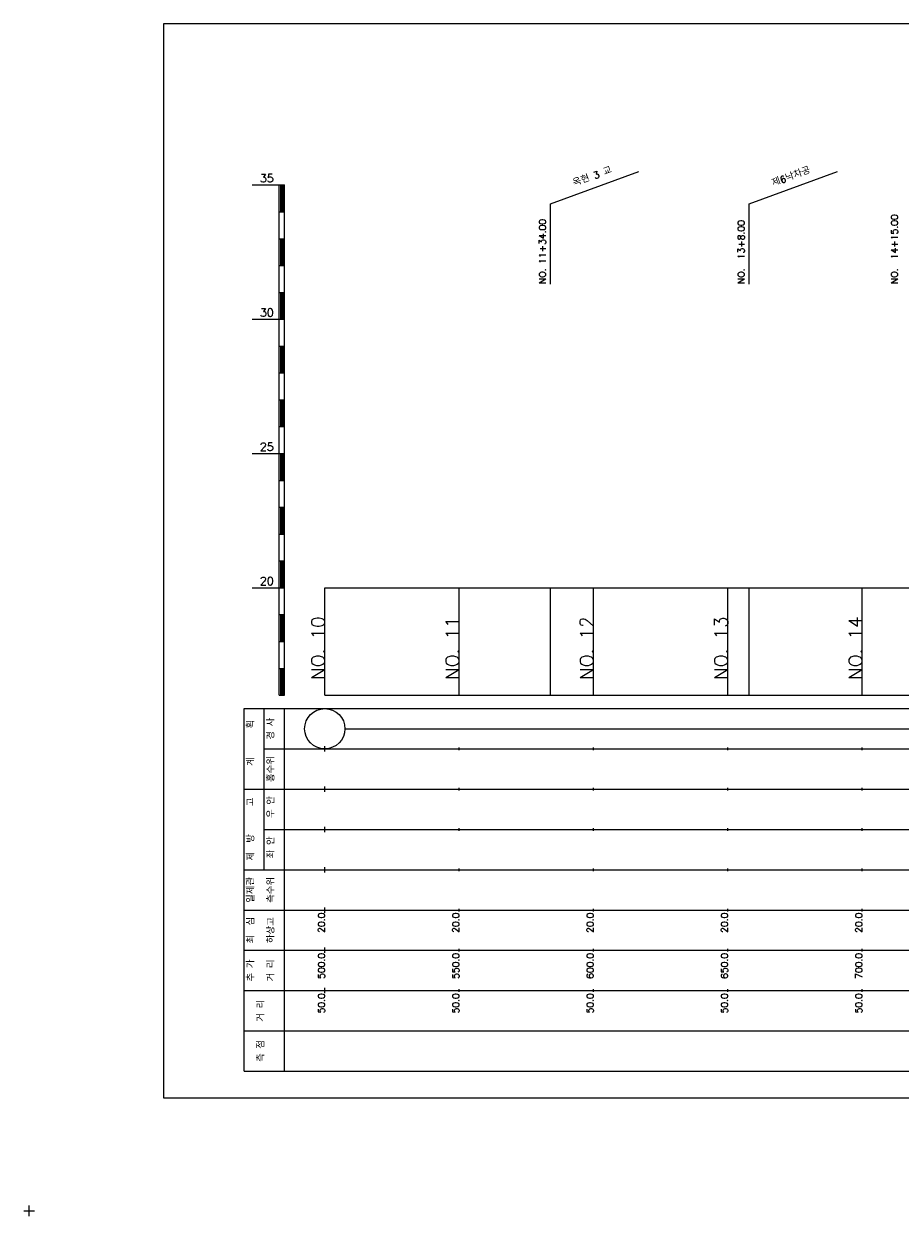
# Model space of a CAD drawing. Extents: x -2 to 685, y -2 to 925.
# Tile 3 of 4: x -2 to 324, y 481 to 925. Entities that reach past the tile are written whole.
import ezdxf
from ezdxf.enums import TextEntityAlignment as Align

# ---------------------------------------------------------------- set-up
doc = ezdxf.new("R2010")
doc.units = 0
doc.header["$LTSCALE"] = 5
for name, color, linetype in [('BOX', 5, 'CONTINUOUS'), ('DT1', 3, 'CONTINUOUS'), ('LT1', 4, 'CONTINUOUS'), ('ST1', 7, 'CONTINUOUS')]:
    doc.layers.add(name, color=color, linetype=linetype)
doc.styles.add('GHS', font='ROMANS.shx', dxfattribs={"bigfont": 'GHS.shx'})

msp = doc.modelspace()

# ---------------------------------------------------------------- linework, layer by layer
at = {"layer": 'BOX'}
msp.add_lwpolyline([(50, 525), (650, 525), (650, 925), (50, 925), (50, 525)], dxfattribs=at)
at = {"layer": 'DT1'}
for p, q in [((110, 704.33), (110, 706.33)), ((160, 704.83), (160, 705.83)), ((210, 704.83), (210, 705.83)), ((260, 704.83), (260, 705.83)), ((310, 704.83), (310, 705.83))]:
    msp.add_line(p, q, dxfattribs=at)
at = {"layer": 'LT1', "linetype": 'CONTINUOUS'}
for p, q in [((194, 858), (226.89, 869.97)), ((268, 858), (300.89, 869.97)), ((194, 828), (194, 858)), ((268, 828), (268, 858))]:
    msp.add_line(p, q, dxfattribs=at)
at = {"layer": 'LT1'}
for p, q in [((83, 865), (93, 865)), ((93, 675), (93, 865)), ((93, 865), (95, 865)), ((93.5, 864.8), (93.5, 855.2)), ((94, 864.8), (94, 855.2)), ((94.5, 864.8), (94.5, 855.2)), ((95, 675), (95, 865)), ((93, 855), (95, 855)), ((93, 845), (95, 845)), ((93.5, 844.8), (93.5, 835.2)), ((94, 844.8), (94, 835.2)), ((94.5, 844.8), (94.5, 835.2)), ((93, 835), (95, 835)), ((93, 825), (95, 825)), ((93.5, 824.8), (93.5, 815.2)), ((94, 824.8), (94, 815.2)), ((94.5, 824.8), (94.5, 815.2)), ((83, 815), (93, 815)), ((93, 815), (95, 815)), ((93, 805), (95, 805)), ((93.5, 804.8), (93.5, 795.2)), ((94, 804.8), (94, 795.2)), ((94.5, 804.8), (94.5, 795.2)), ((93, 795), (95, 795)), ((93, 785), (95, 785)), ((93.5, 784.8), (93.5, 775.2)), ((94, 784.8), (94, 775.2)), ((94.5, 784.8), (94.5, 775.2)), ((93, 775), (95, 775)), ((83, 765), (93, 765)), ((93, 765), (95, 765)), ((93.5, 764.8), (93.5, 755.2)), ((94, 764.8), (94, 755.2)), ((94.5, 764.8), (94.5, 755.2)), ((93, 755), (95, 755)), ((93, 745), (95, 745)), ((93.5, 744.8), (93.5, 735.2)), ((94, 744.8), (94, 735.2)), ((94.5, 744.8), (94.5, 735.2)), ((93, 735), (95, 735)), ((93, 725), (95, 725)), ((93.5, 724.8), (93.5, 715.2)), ((94, 724.8), (94, 715.2)), ((94.5, 724.8), (94.5, 715.2)), ((83, 715), (93, 715)), ((93, 715), (95, 715)), ((110, 675), (110, 715)), ((160, 675), (160, 715)), ((194, 675), (194, 715)), ((210, 675), (210, 715)), ((260, 675), (260, 715)), ((268, 675), (268, 715)), ((310, 675), (310, 715)), ((93, 705), (95, 705)), ((93.5, 704.8), (93.5, 695.2)), ((94, 704.8), (94, 695.2)), ((94.5, 704.8), (94.5, 695.2)), ((93, 695), (95, 695)), ((93, 685), (95, 685)), ((93.5, 684.8), (93.5, 675.2)), ((94, 684.8), (94, 675.2)), ((94.5, 684.8), (94.5, 675.2)), ((93, 675), (95, 675)), ((110, 675), (610, 675)), ((110, 654), (110, 656)), ((160, 654.5), (160, 655.5)), ((210, 654.5), (210, 655.5)), ((260, 654.5), (260, 655.5)), ((310, 654.5), (310, 655.5)), ((110, 639), (110, 641)), ((160, 639.5), (160, 640.5)), ((210, 639.5), (210, 640.5)), ((260, 639.5), (260, 640.5)), ((310, 639.5), (310, 640.5)), ((110, 624), (110, 626)), ((160, 624.5), (160, 625.5)), ((210, 624.5), (210, 625.5)), ((260, 624.5), (260, 625.5)), ((310, 624.5), (310, 625.5)), ((110, 609), (110, 611)), ((160, 609.5), (160, 610.5)), ((210, 609.5), (210, 610.5)), ((260, 609.5), (260, 610.5)), ((310, 609.5), (310, 610.5)), ((110, 594), (110, 596)), ((160, 594.5), (160, 595.5)), ((210, 594.5), (210, 595.5)), ((260, 594.5), (260, 595.5)), ((310, 594.5), (310, 595.5)), ((110, 579), (110, 581)), ((160, 579.5), (160, 580.5)), ((210, 579.5), (210, 580.5)), ((260, 579.5), (260, 580.5)), ((310, 579.5), (310, 580.5)), ((110, 564), (110, 566)), ((160, 564.5), (160, 565.5)), ((210, 564.5), (210, 565.5)), ((260, 564.5), (260, 565.5)), ((310, 564.5), (310, 565.5))]:
    msp.add_line(p, q, dxfattribs=at)
msp.add_lwpolyline([(110, 715), (160, 715), (210, 715), (260, 715), (310, 715), (360, 715), (410, 715), (460, 715), (510, 715), (560, 715), (610, 715)], dxfattribs=at)
at = {"layer": 'ST1'}
for p, q in [((80, 535), (80, 670)), ((80, 670), (623, 670)), ((87.5, 640), (87.5, 670)), ((95, 535), (95, 670)), ((87.5, 655), (623, 655)), ((80, 640), (623, 640)), ((87.5, 610), (87.5, 640)), ((87.5, 625), (623, 625)), ((80, 610), (623, 610)), ((80, 595), (623, 595)), ((80, 580), (623, 580)), ((80, 565), (623, 565)), ((80, 550), (623, 550)), ((80, 535), (623, 535)), ((0, 481), (0, 485)), ((-2, 483), (2, 483))]:
    msp.add_line(p, q, dxfattribs=at)
at = {"layer": 'ST1', "linetype": 'CONTINUOUS'}
msp.add_line((117.5, 662.5), (602.5, 662.5), dxfattribs=at)
msp.add_circle((110, 662.5), 7.5, dxfattribs=at)

# ---------------------------------------------------------------- texts
at = {"layer": 'DT1', "linetype": 'CONTINUOUS', "style": 'GHS'}
for s, rotation, p in [('옥현 3 교', 20, (210, 866.99)), ('제6낙차공', 20, (284, 866.99)), ('  획', 90, (83.75, 662.5)), ('경 사', 90, (91.25, 662.5)), ('   계', 90, (83.75, 647.5)), ('홍수위', 90, (91.25, 647.5)), ('   고', 90, (83.75, 632.5)), (' 우 안', 90, (91.25, 632.5)), (' 제  방', 90, (83.75, 617.5)), (' 좌 안', 90, (91.25, 617.5)), ('일제관', 90, (83.75, 602.5)), ('측수위', 90, (91.25, 602.5)), ('최  심', 90, (83.75, 587.5)), ('하상고', 90, (91.25, 587.5)), ('추 가', 90, (83.75, 572.5)), ('거 리', 90, (91.25, 572.5)), ('거 리', 90, (87.5, 557.5)), ('측 점', 90, (87.5, 542.5))]:
    msp.add_text(s, height=2.5, rotation=rotation, dxfattribs=at).set_placement(p, align=Align.CENTER)
at = {"layer": 'DT1', "style": 'GHS'}
for s, p in [('35', (91, 866)), ('30', (91, 816)), ('25', (91, 766)), ('20', (91, 716))]:
    msp.add_text(s, height=3, dxfattribs=at).set_placement(p, align=Align.RIGHT)
at = {"layer": 'DT1', "linetype": 'CONTINUOUS', "style": 'GHS'}
for s, p in [('NO. 11+34.00', (192.25, 828.12)), ('NO.  14+15.00', (323.25, 828.12)), ('NO.  13+8.00', (266.25, 828.12))]:
    msp.add_text(s, height=2.5, rotation=90, dxfattribs=at).set_placement(p)
at = {"layer": 'DT1', "style": 'GHS'}
for s, height, p in [('NO. 10', 5, (110, 704.33)), ('NO. 11', 5, (160, 704.33)), ('NO. 12', 5, (210, 704.33)), ('NO. 13', 5, (260, 704.33)), ('NO. 14', 5, (310, 704.33)), (' 20.0', 2.5, (110, 594)), (' 20.0', 2.5, (160, 594)), (' 20.0', 2.5, (210, 594)), (' 20.0', 2.5, (260, 594)), (' 20.0', 2.5, (310, 594)), ('   500.0', 2.5, (110, 579)), ('   550.0', 2.5, (160, 579)), ('   600.0', 2.5, (210, 579)), ('   650.0', 2.5, (260, 579)), ('   700.0', 2.5, (310, 579)), ('  50.0', 2.5, (110, 564)), ('  50.0', 2.5, (160, 564)), ('  50.0', 2.5, (210, 564)), ('  50.0', 2.5, (260, 564)), ('  50.0', 2.5, (310, 564))]:
    msp.add_text(s, height=height, rotation=90, dxfattribs=at).set_placement(p, align=Align.RIGHT)

doc.saveas('drawing.dxf')
